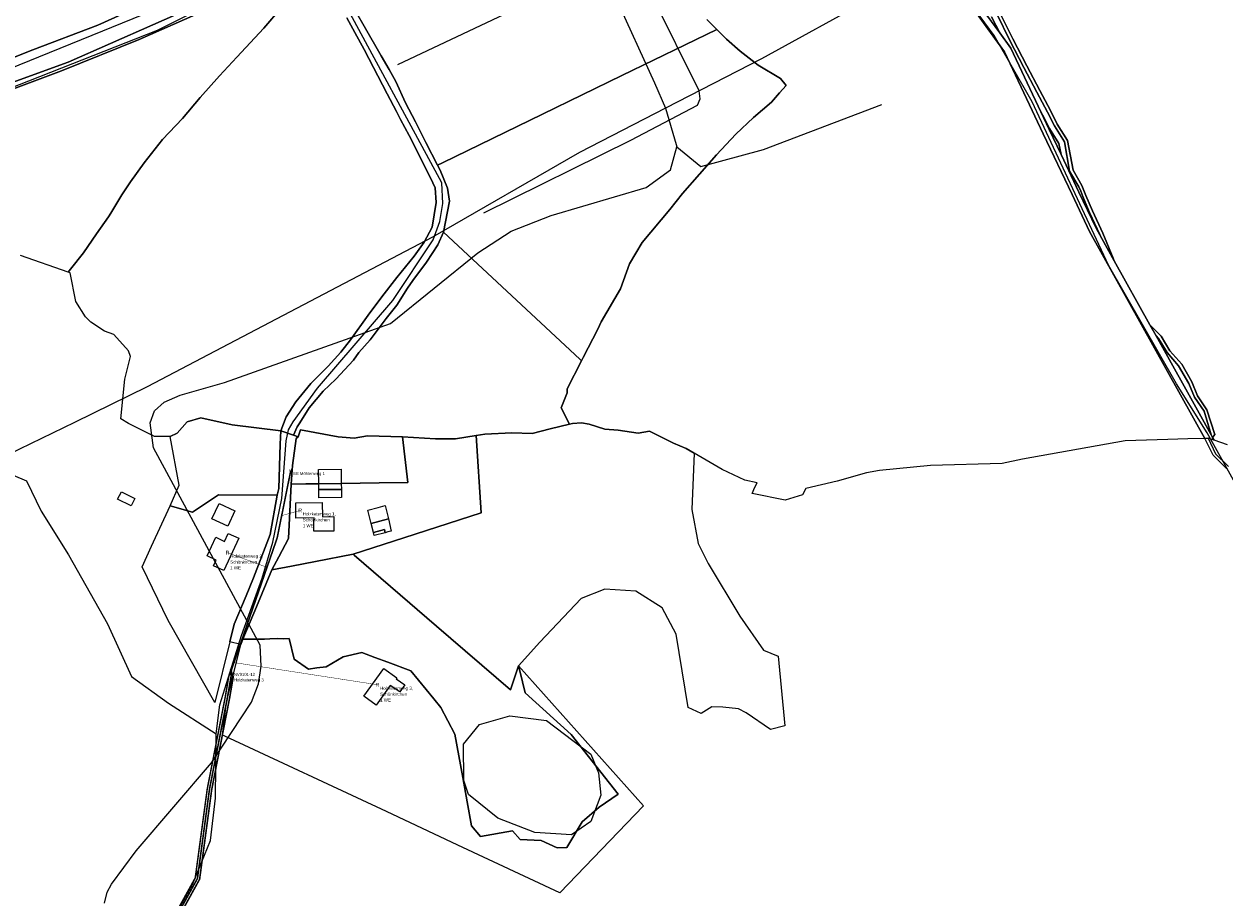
# Model space of a CAD drawing. Extents: x 577960 to 582939, y 6017202 to 6023066.
# Tile 69 of 217: x 579491 to 580024, y 6020650 to 6021038. Entities that reach past the tile are written whole.
import ezdxf
from ezdxf.enums import TextEntityAlignment as Align

# ---------------------------------------------------------------- set-up
doc = ezdxf.new("R2010")
doc.units = 0
doc.header["$MEASUREMENT"] = 0
doc.linetypes.add('D', pattern=[0])
for name, color, linetype in [('BER_Symbol', 7, 'D'), ('BER_Text', 7, 'D'), ('BF__ACCESS', 7, 'D'), ('EF', 7, 'D'), ('LI__BAHNTR', 7, 'D'), ('LI__FLUR', 7, 'D'), ('LI__GEB', 7, 'Continuous'), ('LI__GEWAESSE', 7, 'D'), ('LI__STRASSE', 7, 'Continuous')]:
    doc.layers.add(name, color=color, linetype=linetype)
doc.styles.add('BER_Symbol', font='TGR01___.TTF')
doc.styles.add('BER_Text', font='arial.ttf')

msp = doc.modelspace()

# ---------------------------------------------------------------- linework, layer by layer
at = {"layer": 'BF__ACCESS', "color": 1, "linetype": 'D', "true_color": 0xff0000, "const_width": 0.7}
for points in [[(579583.298, 6020750.73), (579603.746, 6020809.722), (579609.807, 6020839.738)], [(579331.467, 6019827.411), (579331.099, 6019828.084), (579325.556, 6019833.903), (579326.827, 6019849.151), (579330.214, 6019863.746), (579334.636, 6019876.622), (579357.358, 6019917.598), (579366.464, 6019940.827), (579375.15, 6019970.306), (579403.842, 6020072.389), (579414.949, 6020135.919), (579416.729, 6020182.208), (579395.887, 6020308.141), (579397.202, 6020332.227), (579454.752, 6020454.855), (579504.847, 6020543.517), (579568.354, 6020658.541), (579573.696, 6020698.165), (579581.676, 6020738.945), (579583.29, 6020748.305), (579583.298, 6020750.73)], [(579331.467, 6019827.411), (579331.823, 6019828.773), (579326.59, 6019834.268), (579327.817, 6019848.995), (579331.177, 6019863.47), (579335.553, 6019876.214), (579358.265, 6019917.171), (579367.411, 6019940.502), (579376.111, 6019970.03), (579404.819, 6020072.167), (579415.945, 6020135.813), (579417.732, 6020182.271), (579396.892, 6020308.196), (579398.19, 6020331.979), (579455.641, 6020454.396), (579505.72, 6020543.03), (579569.32, 6020658.221), (579574.683, 6020698.002), (579582.659, 6020738.764), (579584.275, 6020748.136), (579583.298, 6020750.73)]]:
    msp.add_lwpolyline(points, dxfattribs=at)
at = {"layer": 'BF__ACCESS', "color": 4, "linetype": 'D', "true_color": 0x00ffff, "const_width": 0.657}
msp.add_lwpolyline([(579331.467, 6019827.411), (579330.375, 6019827.394), (579324.522, 6019833.539), (579325.836, 6019849.306), (579329.252, 6019864.022), (579333.719, 6019877.03), (579356.451, 6019918.025), (579365.517, 6019941.151), (579374.189, 6019970.583), (579402.866, 6020072.611), (579413.952, 6020136.025), (579415.726, 6020182.145), (579394.883, 6020308.086), (579396.214, 6020332.476), (579453.863, 6020455.314), (579503.974, 6020544.005), (579567.388, 6020658.86), (579572.709, 6020698.328), (579580.692, 6020739.126), (579582.304, 6020748.473), (579583.298, 6020750.73)], dxfattribs=at)
at = {"layer": 'EF', "color": 5, "linetype": 'D', "true_color": 0x0000ff, "const_width": 0.194}
msp.add_lwpolyline([(579605.843, 6020819.687), (579613.95, 6020821.97)], dxfattribs=at)
at = {"layer": 'EF', "color": 102, "linetype": 'D', "true_color": 0x15d72e, "const_width": 0.194}
msp.add_lwpolyline([(579599.167, 6020796.738), (579581.71, 6020803.22)], dxfattribs=at)
at = {"layer": 'EF', "color": 1, "linetype": 'D', "true_color": 0xff0000, "const_width": 0.194}
msp.add_lwpolyline([(579584.622, 6020754.417), (579648.26, 6020744.58)], dxfattribs=at)
at = {"layer": 'LI__BAHNTR', "color": 250, "linetype": 'D', "true_color": 0x303030}
for p, q in [((579872.886, 6021052.249), (579818.845, 6021022.512)), ((579818.845, 6021022.512), (579776.24, 6021000.583)), ((579776.24, 6021000.583), (579737.974, 6020980.833)), ((579737.974, 6020980.833), (579672.697, 6020943.25)), ((579672.697, 6020943.25), (579546.041, 6020876.838)), ((579546.041, 6020876.838), (579513.723, 6020861.048)), ((579513.723, 6020861.048), (579463.77, 6020836.799))]:
    msp.add_line(p, q, dxfattribs=at)
at = {"layer": 'LI__FLUR', "color": 8, "linetype": 'D', "true_color": 0x808080}
for p, q in [((579524.062, 6021037.39), (579586.459, 6021065.727)), ((579586.459, 6021065.727), (579524.062, 6021037.39)), ((579926.663, 6021025.613), (579897.624, 6021065.738)), ((579897.624, 6021065.738), (579926.663, 6021025.613)), ((579924.544, 6021033.99), (579901.053, 6021066.437)), ((579901.053, 6021066.437), (579924.544, 6021033.99)), ((579510.936, 6021021.017), (579567.276, 6021045.796)), ((579567.276, 6021045.796), (579510.936, 6021021.017)), ((579597.804, 6021036.119), (579605.602, 6021045.325)), ((579605.602, 6021045.325), (579597.804, 6021036.119)), ((579642.348, 6021037.037), (579638.999, 6021042.945)), ((579638.999, 6021042.945), (579642.348, 6021037.037)), ((579929.112, 6021030.671), (579923.224, 6021042.416)), ((579923.224, 6021042.416), (579929.112, 6021030.671)), ((579924.524, 6021043.166), (579930.452, 6021031.351)), ((579930.452, 6021031.351), (579924.524, 6021043.166)), ((579495.242, 6021026.446), (579524.062, 6021037.39)), ((579524.062, 6021037.39), (579495.242, 6021026.446)), ((579567.576, 6021042.107), (579542.445, 6021031.102)), ((579542.445, 6021031.102), (579567.576, 6021042.107)), ((579634.641, 6021040.676), (579638.24, 6021034.218)), ((579638.24, 6021034.218), (579634.641, 6021040.676)), ((579649.865, 6021023.762), (579642.348, 6021037.037)), ((579642.348, 6021037.037), (579649.865, 6021023.762)), ((579794.512, 6021039.981), (579799.02, 6021035.433)), ((579799.02, 6021035.433), (579794.512, 6021039.981)), ((579920.965, 6021041.117), (579924.544, 6021033.99)), ((579924.544, 6021033.99), (579920.965, 6021041.117)), ((579585.829, 6021023.204), (579597.804, 6021036.119)), ((579597.804, 6021036.119), (579585.829, 6021023.204)), ((579638.24, 6021034.218), (579642.418, 6021026.691)), ((579642.418, 6021026.691), (579638.24, 6021034.218)), ((579799.02, 6021035.433), (579756.756, 6021015.012)), ((579756.756, 6021015.012), (579799.02, 6021035.433)), ((579803.279, 6021031.134), (579799.02, 6021035.433)), ((579799.02, 6021035.433), (579803.279, 6021031.134)), ((579924.544, 6021033.99), (579929.432, 6021027.232)), ((579929.432, 6021027.232), (579924.544, 6021033.99)), ((579455.267, 6021010.633), (579495.242, 6021026.446)), ((579495.242, 6021026.446), (579455.267, 6021010.633)), ((579542.445, 6021031.102), (579508.047, 6021017.209)), ((579508.047, 6021017.209), (579542.445, 6021031.102)), ((579642.418, 6021026.691), (579652.634, 6021006.939)), ((579652.634, 6021006.939), (579642.418, 6021026.691)), ((579809.306, 6021025.816), (579803.279, 6021031.134)), ((579803.279, 6021031.134), (579809.306, 6021025.816)), ((579935.25, 6021018.675), (579929.112, 6021030.671)), ((579929.112, 6021030.671), (579935.25, 6021018.675)), ((579929.432, 6021027.232), (579942.847, 6020998.923)), ((579942.847, 6020998.923), (579929.432, 6021027.232)), ((579930.452, 6021031.351), (579936.579, 6021019.365)), ((579936.579, 6021019.365), (579930.452, 6021031.351)), ((579456.206, 6021001.247), (579510.936, 6021021.017)), ((579510.936, 6021021.017), (579456.206, 6021001.247)), ((579578.161, 6021014.928), (579585.829, 6021023.204)), ((579585.829, 6021023.204), (579578.161, 6021014.928)), ((579653.474, 6021017.694), (579649.865, 6021023.762)), ((579649.865, 6021023.762), (579653.474, 6021017.694)), ((579817.283, 6021019.589), (579809.306, 6021025.816)), ((579809.306, 6021025.816), (579817.283, 6021019.589)), ((579943.907, 6020989.217), (579926.663, 6021025.613)), ((579926.663, 6021025.613), (579943.907, 6020989.217)), ((579508.047, 6021017.209), (579462.324, 6021000.067)), ((579462.324, 6021000.067), (579508.047, 6021017.209)), ((579656.483, 6021012.436), (579653.474, 6021017.694)), ((579653.474, 6021017.694), (579656.483, 6021012.436)), ((579827.19, 6021013.781), (579817.283, 6021019.589)), ((579817.283, 6021019.589), (579827.19, 6021013.781)), ((579941.118, 6021007.68), (579935.25, 6021018.675)), ((579935.25, 6021018.675), (579941.118, 6021007.68)), ((579936.579, 6021019.365), (579942.437, 6021008.389)), ((579942.437, 6021008.389), (579936.579, 6021019.365)), ((579569.574, 6021005.242), (579578.161, 6021014.928)), ((579578.161, 6021014.928), (579569.574, 6021005.242)), ((579660.711, 6021002.91), (579656.483, 6021012.436)), ((579656.483, 6021012.436), (579660.711, 6021002.91)), ((579756.756, 6021015.012), (579721.488, 6020997.84)), ((579721.488, 6020997.84), (579756.756, 6021015.012)), ((579826.82, 6021007.363), (579829.749, 6021010.682)), ((579829.749, 6021010.682), (579826.82, 6021007.363)), ((579829.749, 6021010.682), (579827.19, 6021013.781)), ((579827.19, 6021013.781), (579829.749, 6021010.682)), ((579561.697, 6020995.946), (579569.574, 6021005.242)), ((579569.574, 6021005.242), (579561.697, 6020995.946)), ((579652.634, 6021006.939), (579656.732, 6020999.092)), ((579656.732, 6020999.092), (579652.634, 6021006.939)), ((579823.191, 6021003.245), (579826.82, 6021007.363)), ((579826.82, 6021007.363), (579823.191, 6021003.245)), ((579945.826, 6020998.843), (579941.118, 6021007.68)), ((579941.118, 6021007.68), (579945.826, 6020998.843)), ((579942.437, 6021008.389), (579947.155, 6020999.533)), ((579947.155, 6020999.533), (579942.437, 6021008.389)), ((579665.129, 6020994.533), (579660.711, 6021002.91)), ((579660.711, 6021002.91), (579665.129, 6020994.533)), ((579815.264, 6020996.428), (579823.191, 6021003.245)), ((579823.191, 6021003.245), (579815.264, 6020996.428)), ((579552.861, 6020986.69), (579561.697, 6020995.946)), ((579561.697, 6020995.946), (579552.861, 6020986.69)), ((579656.732, 6020999.092), (579658.582, 6020995.543)), ((579658.582, 6020995.543), (579656.732, 6020999.092)), ((579658.582, 6020995.543), (579662.3, 6020988.426)), ((579662.3, 6020988.426), (579658.582, 6020995.543)), ((579669.718, 6020985.307), (579665.129, 6020994.533)), ((579665.129, 6020994.533), (579669.718, 6020985.307)), ((579721.488, 6020997.84), (579677.135, 6020976.24)), ((579677.135, 6020976.24), (579721.488, 6020997.84)), ((579807.467, 6020989.001), (579815.264, 6020996.428)), ((579815.264, 6020996.428), (579807.467, 6020989.001)), ((579942.847, 6020998.923), (579943.537, 6020997.624)), ((579946.546, 6020991.126), (579942.847, 6020998.923)), ((579942.847, 6020998.923), (579946.546, 6020991.126)), ((579943.537, 6020997.624), (579942.847, 6020998.923)), ((579943.537, 6020997.624), (579946.735, 6020991.606)), ((579946.735, 6020991.606), (579943.537, 6020997.624)), ((579948.825, 6020992.785), (579945.826, 6020998.843)), ((579945.826, 6020998.843), (579948.825, 6020992.785)), ((579947.155, 6020999.533), (579950.084, 6020993.405)), ((579950.084, 6020993.405), (579947.155, 6020999.533)), ((579798.79, 6020979.885), (579807.467, 6020989.001)), ((579807.467, 6020989.001), (579798.79, 6020979.885)), ((579956.692, 6020962.228), (579943.907, 6020989.217)), ((579943.907, 6020989.217), (579956.692, 6020962.228)), ((579951.814, 6020980.001), (579946.546, 6020991.126)), ((579946.546, 6020991.126), (579951.814, 6020980.001)), ((579946.735, 6020991.606), (579950.844, 6020984.899)), ((579950.844, 6020984.899), (579946.735, 6020991.606)), ((579953.303, 6020985.648), (579948.825, 6020992.785)), ((579948.825, 6020992.785), (579953.303, 6020985.648)), ((579950.084, 6020993.405), (579954.703, 6020986.198)), ((579954.703, 6020986.198), (579950.084, 6020993.405)), ((579544.654, 6020976.234), (579552.861, 6020986.69)), ((579552.861, 6020986.69), (579544.654, 6020976.234)), ((579662.3, 6020988.426), (579671.897, 6020969.663)), ((579671.897, 6020969.663), (579662.3, 6020988.426)), ((579674.996, 6020975.201), (579669.718, 6020985.307)), ((579669.718, 6020985.307), (579674.996, 6020975.201)), ((579950.844, 6020984.899), (579951.814, 6020980.001)), ((579951.814, 6020980.001), (579950.844, 6020984.899)), ((579955.622, 6020972.603), (579953.303, 6020985.648)), ((579953.303, 6020985.648), (579955.622, 6020972.603)), ((579954.703, 6020986.198), (579957.192, 6020973.013)), ((579957.192, 6020973.013), (579954.703, 6020986.198)), ((579783.756, 6020962.623), (579798.79, 6020979.885)), ((579798.79, 6020979.885), (579783.756, 6020962.623)), ((579951.814, 6020980.001), (579959.711, 6020963.337)), ((579959.711, 6020963.337), (579951.814, 6020980.001)), ((579538.636, 6020967.908), (579544.654, 6020976.234)), ((579544.654, 6020976.234), (579538.636, 6020967.908)), ((579677.135, 6020976.24), (579674.996, 6020975.201)), ((579674.996, 6020975.201), (579677.135, 6020976.24)), ((579676.145, 6020972.992), (579674.996, 6020975.201)), ((579674.996, 6020975.201), (579676.145, 6020972.992)), ((579679.314, 6020965.065), (579676.145, 6020972.992)), ((579676.145, 6020972.992), (579679.314, 6020965.065)), ((579957.192, 6020973.013), (579961.08, 6020966.166)), ((579961.08, 6020966.166), (579957.192, 6020973.013)), ((579534.847, 6020962.15), (579538.636, 6020967.908)), ((579538.636, 6020967.908), (579534.847, 6020962.15)), ((579671.897, 6020969.663), (579673.886, 6020965.185)), ((579673.886, 6020965.185), (579671.897, 6020969.663)), ((579959.721, 6020965.606), (579955.622, 6020972.603)), ((579955.622, 6020972.603), (579959.721, 6020965.606)), ((579673.886, 6020965.185), (579674.296, 6020958.678)), ((579674.296, 6020958.678), (579673.886, 6020965.185)), ((579680.274, 6020959.267), (579679.314, 6020965.065)), ((579679.314, 6020965.065), (579680.274, 6020959.267)), ((579778.128, 6020955.566), (579783.756, 6020962.623)), ((579783.756, 6020962.623), (579778.128, 6020955.566)), ((579959.711, 6020963.337), (579967.328, 6020947.253)), ((579967.328, 6020947.253), (579959.711, 6020963.337)), ((579960.54, 6020963.647), (579959.721, 6020965.606)), ((579959.721, 6020965.606), (579960.54, 6020963.647)), ((579961.53, 6020961.278), (579960.54, 6020963.647)), ((579960.54, 6020963.647), (579961.53, 6020961.278)), ((579961.08, 6020966.166), (579962.849, 6020961.848)), ((579962.849, 6020961.848), (579961.08, 6020966.166)), ((579529.849, 6020954.004), (579534.847, 6020962.15)), ((579534.847, 6020962.15), (579529.849, 6020954.004)), ((579674.296, 6020958.678), (579672.547, 6020947.752)), ((579672.547, 6020947.752), (579674.296, 6020958.678)), ((579677.605, 6020945.523), (579680.274, 6020959.267)), ((579680.274, 6020959.267), (579677.605, 6020945.523)), ((579964.489, 6020945.764), (579956.692, 6020962.228)), ((579956.692, 6020962.228), (579964.489, 6020945.764)), ((579964.449, 6020954.281), (579961.53, 6020961.278)), ((579961.53, 6020961.278), (579964.449, 6020954.281)), ((579962.849, 6020961.848), (579965.808, 6020954.96)), ((579965.808, 6020954.96), (579962.849, 6020961.848)), ((579523.572, 6020944.798), (579528.8, 6020952.305)), ((579528.8, 6020952.305), (579523.572, 6020944.798)), ((579528.8, 6020952.305), (579529.849, 6020954.004)), ((579529.849, 6020954.004), (579528.8, 6020952.305)), ((579765.802, 6020940.952), (579778.128, 6020955.566)), ((579778.128, 6020955.566), (579765.802, 6020940.952)), ((579969.077, 6020944.475), (579964.449, 6020954.281)), ((579964.449, 6020954.281), (579969.077, 6020944.475)), ((579965.808, 6020954.96), (579970.406, 6020945.084)), ((579970.406, 6020945.084), (579965.808, 6020954.96)), ((579672.547, 6020947.752), (579669.058, 6020941.015)), ((579669.058, 6020941.015), (579672.547, 6020947.752)), ((579967.328, 6020947.253), (579969.857, 6020942.715)), ((579969.857, 6020942.715), (579967.328, 6020947.253)), ((579517.714, 6020936.381), (579523.572, 6020944.798)), ((579523.572, 6020944.798), (579517.714, 6020936.381)), ((579669.058, 6020941.015), (579664.54, 6020934.848)), ((579664.54, 6020934.848), (579669.058, 6020941.015)), ((579675.116, 6020939.825), (579677.605, 6020945.523)), ((579677.605, 6020945.523), (579675.116, 6020939.825)), ((579677.605, 6020945.523), (579738.152, 6020889.174)), ((579738.152, 6020889.174), (579677.605, 6020945.523)), ((579760.144, 6020931.506), (579765.802, 6020940.952)), ((579765.802, 6020940.952), (579760.144, 6020931.506)), ((580015.669, 6020853.91), (579964.489, 6020945.764)), ((579964.489, 6020945.764), (580015.669, 6020853.91)), ((579969.857, 6020942.715), (579969.077, 6020944.475)), ((579969.077, 6020944.475), (579969.857, 6020942.715)), ((579975.435, 6020932.719), (579969.857, 6020942.715)), ((579969.857, 6020942.715), (579975.435, 6020932.719)), ((579970.406, 6020945.084), (579974.905, 6020934.019)), ((579974.905, 6020934.019), (579970.406, 6020945.084)), ((579512.026, 6020929.025), (579517.714, 6020936.381)), ((579517.714, 6020936.381), (579512.026, 6020929.025)), ((579670.078, 6020932.209), (579675.116, 6020939.825)), ((579675.116, 6020939.825), (579670.078, 6020932.209)), ((579511.017, 6020927.725), (579489.794, 6020935.173)), ((579664.54, 6020934.848), (579656.893, 6020925.402)), ((579656.893, 6020925.402), (579664.54, 6020934.848)), ((579664.03, 6020924.122), (579670.078, 6020932.209)), ((579670.078, 6020932.209), (579664.03, 6020924.122)), ((579756.136, 6020920.381), (579760.144, 6020931.506)), ((579760.144, 6020931.506), (579756.136, 6020920.381)), ((579974.905, 6020934.019), (579975.435, 6020932.719)), ((579975.435, 6020932.719), (579974.905, 6020934.019)), ((579975.435, 6020932.719), (579991.239, 6020904.39)), ((579991.239, 6020904.39), (579975.435, 6020932.719)), ((579511.017, 6020927.725), (579512.026, 6020929.025)), ((579512.026, 6020929.025), (579511.017, 6020927.725)), ((579511.806, 6020927.405), (579511.017, 6020927.725)), ((579514.415, 6020914.67), (579511.806, 6020927.405)), ((579656.893, 6020925.402), (579650.205, 6020916.865)), ((579650.205, 6020916.865), (579656.893, 6020925.402)), ((579656.813, 6020913.137), (579661.571, 6020920.713)), ((579661.571, 6020920.713), (579656.813, 6020913.137)), ((579661.571, 6020920.713), (579664.03, 6020924.122)), ((579664.03, 6020924.122), (579661.571, 6020920.713)), ((579747.579, 6020905.657), (579756.136, 6020920.381)), ((579756.136, 6020920.381), (579747.579, 6020905.657)), ((579518.604, 6020907.883), (579514.415, 6020914.67)), ((579650.205, 6020916.865), (579644.227, 6020908.619)), ((579644.227, 6020908.619), (579650.205, 6020916.865)), ((579652.164, 6020907.129), (579656.813, 6020913.137)), ((579656.813, 6020913.137), (579652.164, 6020907.129)), ((579521.023, 6020905.554), (579518.604, 6020907.883)), ((579527.071, 6020901.565), (579521.023, 6020905.554)), ((579644.227, 6020908.619), (579636.37, 6020897.764)), ((579636.37, 6020897.764), (579644.227, 6020908.619)), ((579644.977, 6020897.773), (579652.164, 6020907.129)), ((579652.164, 6020907.129), (579644.977, 6020897.773)), ((579746.149, 6020902.408), (579747.579, 6020905.657)), ((579747.579, 6020905.657), (579746.149, 6020902.408)), ((579991.239, 6020904.39), (579993.957, 6020899.512)), ((579996.257, 6020899.322), (579991.239, 6020904.39)), ((579993.957, 6020899.512), (579991.239, 6020904.39)), ((579991.239, 6020904.39), (579996.257, 6020899.322)), ((579531.289, 6020900.046), (579527.071, 6020901.565)), ((579537.777, 6020892.879), (579531.289, 6020900.046)), ((579739.672, 6020889.914), (579746.149, 6020902.408)), ((579746.149, 6020902.408), (579739.672, 6020889.914)), ((579994.717, 6020898.153), (579993.957, 6020899.512)), ((579993.957, 6020899.512), (579995.057, 6020898.363)), ((579993.957, 6020899.512), (579994.717, 6020898.153)), ((579995.057, 6020898.363), (579993.957, 6020899.512)), ((579995.057, 6020898.363), (579998.846, 6020892.025)), ((579998.846, 6020892.025), (579995.057, 6020898.363)), ((580000.115, 6020892.825), (579996.257, 6020899.322)), ((579996.257, 6020899.322), (580000.115, 6020892.825)), ((579636.37, 6020897.764), (579631.982, 6020892.246)), ((579631.982, 6020892.246), (579636.37, 6020897.764)), ((579639.999, 6020892.156), (579644.977, 6020897.773)), ((579644.977, 6020897.773), (579639.999, 6020892.156)), ((580013.08, 6020865.226), (579994.717, 6020898.153)), ((579994.717, 6020898.153), (580013.08, 6020865.226)), ((579536.058, 6020880.314), (579538.677, 6020890.27)), ((579538.677, 6020890.27), (579537.777, 6020892.879)), ((579631.982, 6020892.246), (579626.324, 6020885.969)), ((579626.324, 6020885.969), (579631.982, 6020892.246)), ((579629.823, 6020880.321), (579637.68, 6020888.757)), ((579637.68, 6020888.757), (579629.823, 6020880.321)), ((579637.68, 6020888.757), (579639.999, 6020892.156)), ((579639.999, 6020892.156), (579637.68, 6020888.757)), ((579738.932, 6020888.454), (579732.555, 6020875.92)), ((579732.555, 6020875.92), (579738.932, 6020888.454)), ((579738.152, 6020889.174), (579738.932, 6020888.454)), ((579738.932, 6020888.454), (579738.152, 6020889.174)), ((579738.932, 6020888.454), (579739.672, 6020889.914)), ((579739.672, 6020889.914), (579738.932, 6020888.454)), ((579998.846, 6020892.025), (580003.904, 6020886.167)), ((580003.904, 6020886.167), (579998.846, 6020892.025)), ((580005.383, 6020886.847), (580000.115, 6020892.825)), ((580000.115, 6020892.825), (580005.383, 6020886.847)), ((579625.514, 6020885.069), (579618.727, 6020878.372)), ((579618.727, 6020878.372), (579625.514, 6020885.069)), ((579626.324, 6020885.969), (579625.514, 6020885.069)), ((579625.514, 6020885.069), (579626.324, 6020885.969)), ((580003.904, 6020886.167), (580008.492, 6020878.39)), ((580008.492, 6020878.39), (580003.904, 6020886.167)), ((580009.891, 6020878.99), (580005.383, 6020886.847)), ((580005.383, 6020886.847), (580009.891, 6020878.99)), ((579534.408, 6020862.571), (579536.058, 6020880.314)), ((579618.727, 6020878.372), (579612.029, 6020870.246)), ((579612.029, 6020870.246), (579618.727, 6020878.372)), ((579624.245, 6020874.923), (579629.823, 6020880.321)), ((579629.823, 6020880.321), (579624.245, 6020874.923)), ((580008.492, 6020878.39), (580011.091, 6020872.193)), ((580011.091, 6020872.193), (580008.492, 6020878.39)), ((580012.44, 6020872.862), (580009.891, 6020878.99)), ((580009.891, 6020878.99), (580012.44, 6020872.862)), ((579617.977, 6020867.516), (579624.245, 6020874.923)), ((579624.245, 6020874.923), (579617.977, 6020867.516)), ((579732.565, 6020874.12), (579729.786, 6020867.573)), ((579729.786, 6020867.573), (579732.565, 6020874.12)), ((579732.555, 6020875.92), (579732.565, 6020874.12)), ((579732.565, 6020874.12), (579732.555, 6020875.92)), ((580011.091, 6020872.193), (580015.359, 6020866.085)), ((580015.359, 6020866.085), (580011.091, 6020872.193)), ((580016.589, 6020866.595), (580012.44, 6020872.862)), ((580012.44, 6020872.862), (580016.589, 6020866.595)), ((579612.029, 6020870.246), (579607.791, 6020863.528)), ((579607.791, 6020863.528), (579612.029, 6020870.246)), ((579613.829, 6020860.859), (579617.977, 6020867.516)), ((579617.977, 6020867.516), (579613.829, 6020860.859)), ((579729.786, 6020867.573), (579733.494, 6020860.286)), ((579733.494, 6020860.286), (579729.786, 6020867.573)), ((580020.137, 6020855.619), (580016.589, 6020866.595)), ((580016.589, 6020866.595), (580020.137, 6020855.619)), ((579537.777, 6020860.512), (579534.408, 6020862.571)), ((579559.369, 6020856.343), (579563.787, 6020861.321)), ((579563.787, 6020861.321), (579559.369, 6020856.343)), ((579563.787, 6020861.321), (579569.795, 6020863.07)), ((579569.795, 6020863.07), (579563.787, 6020861.321)), ((579569.795, 6020863.07), (579583.83, 6020860.041)), ((579583.83, 6020860.041), (579569.795, 6020863.07)), ((579607.791, 6020863.528), (579605.362, 6020857.311)), ((579605.362, 6020857.311), (579607.791, 6020863.528)), ((580018.438, 6020855.549), (580013.08, 6020865.226)), ((580013.08, 6020865.226), (580018.438, 6020855.549)), ((580015.359, 6020866.085), (580018.438, 6020855.549)), ((580018.438, 6020855.549), (580015.359, 6020866.085)), ((579549.333, 6020854.854), (579537.777, 6020860.512)), ((579556.17, 6020854.744), (579559.369, 6020856.343)), ((579559.369, 6020856.343), (579556.17, 6020854.744)), ((579583.83, 6020860.041), (579605.362, 6020857.311)), ((579605.362, 6020857.311), (579583.83, 6020860.041)), ((579605.362, 6020857.311), (579605.152, 6020851.403)), ((579605.152, 6020851.403), (579605.362, 6020857.311)), ((579605.362, 6020857.311), (579610.96, 6020855.392)), ((579610.96, 6020855.392), (579605.362, 6020857.311)), ((579610.96, 6020855.392), (579612.639, 6020859.14)), ((579612.639, 6020859.14), (579610.96, 6020855.392)), ((579612.639, 6020859.14), (579613.829, 6020860.859)), ((579613.829, 6020860.859), (579612.639, 6020859.14)), ((579614.159, 6020857.761), (579613.039, 6020854.672)), ((579613.039, 6020854.672), (579614.159, 6020857.761)), ((579630.893, 6020854.591), (579614.159, 6020857.761)), ((579614.159, 6020857.761), (579630.893, 6020854.591)), ((579695.958, 6020855.799), (579692.18, 6020855.189)), ((579692.18, 6020855.189), (579695.958, 6020855.799)), ((579707.954, 6020856.358), (579695.958, 6020855.799)), ((579695.958, 6020855.799), (579707.954, 6020856.358)), ((579716.95, 6020856.188), (579707.954, 6020856.358)), ((579707.954, 6020856.358), (579716.95, 6020856.188)), ((579724.917, 6020858.197), (579716.95, 6020856.188)), ((579716.95, 6020856.188), (579724.917, 6020858.197)), ((579733.494, 6020860.286), (579724.917, 6020858.197)), ((579724.917, 6020858.197), (579733.494, 6020860.286)), ((579734.884, 6020860.626), (579733.494, 6020860.286)), ((579733.494, 6020860.286), (579734.884, 6020860.626)), ((579738.902, 6020860.916), (579734.884, 6020860.626)), ((579734.884, 6020860.626), (579738.902, 6020860.916)), ((579742.251, 6020860.236), (579738.902, 6020860.916)), ((579738.902, 6020860.916), (579742.251, 6020860.236)), ((579749.198, 6020858.046), (579742.251, 6020860.236)), ((579742.251, 6020860.236), (579749.198, 6020858.046)), ((579755.146, 6020857.616), (579749.198, 6020858.046)), ((579749.198, 6020858.046), (579755.146, 6020857.616)), ((579764.043, 6020856.207), (579755.146, 6020857.616)), ((579755.146, 6020857.616), (579764.043, 6020856.207)), ((579769.031, 6020857.156), (579764.043, 6020856.207)), ((579764.043, 6020856.207), (579769.031, 6020857.156)), ((579779.767, 6020851.798), (579769.031, 6020857.156)), ((579769.031, 6020857.156), (579779.767, 6020851.798)), ((579556.17, 6020854.744), (579549.333, 6020854.854)), ((579560.259, 6020833.252), (579556.17, 6020854.744)), ((579605.152, 6020851.403), (579604.452, 6020831.632)), ((579604.452, 6020831.632), (579605.152, 6020851.403)), ((579610.49, 6020841.857), (579612.189, 6020853.892)), ((579612.189, 6020853.892), (579610.49, 6020841.857)), ((579613.039, 6020854.672), (579610.96, 6020855.392)), ((579610.96, 6020855.392), (579613.039, 6020854.672)), ((579612.189, 6020853.892), (579613.039, 6020854.672)), ((579613.039, 6020854.672), (579612.189, 6020853.892)), ((579637.9, 6020853.991), (579630.893, 6020854.591)), ((579630.893, 6020854.591), (579637.9, 6020853.991)), ((579643.888, 6020855.071), (579637.9, 6020853.991)), ((579637.9, 6020853.991), (579643.888, 6020855.071)), ((579659.382, 6020854.69), (579643.888, 6020855.071)), ((579643.888, 6020855.071), (579659.382, 6020854.69)), ((579673.996, 6020853.79), (579659.382, 6020854.69)), ((579659.382, 6020854.69), (579661.781, 6020834.399)), ((579661.781, 6020834.399), (579659.382, 6020854.69)), ((579659.382, 6020854.69), (579673.996, 6020853.79)), ((579682.993, 6020853.72), (579673.996, 6020853.79)), ((579673.996, 6020853.79), (579682.993, 6020853.72)), ((579692.18, 6020855.189), (579682.993, 6020853.72)), ((579682.993, 6020853.72), (579692.18, 6020855.189)), ((579692.18, 6020855.189), (579694.399, 6020820.863)), ((579694.399, 6020820.863), (579692.18, 6020855.189)), ((579785.405, 6020849.509), (579779.767, 6020851.798)), ((579779.767, 6020851.798), (579785.405, 6020849.509)), ((579980.302, 6020852.922), (579934.609, 6020844.786)), ((579999.165, 6020853.451), (579980.302, 6020852.922)), ((580008.112, 6020853.7), (579999.165, 6020853.451)), ((580015.669, 6020853.91), (580008.112, 6020853.7)), ((580017.158, 6020853.99), (580015.669, 6020853.91)), ((580015.669, 6020853.91), (580017.158, 6020853.99)), ((580019.377, 6020846.503), (580015.669, 6020853.91)), ((580018.518, 6020853.54), (580017.158, 6020853.99)), ((580017.158, 6020853.99), (580020.417, 6020847.113)), ((580018.438, 6020855.549), (580019.107, 6020854.35)), ((580019.107, 6020854.35), (580018.438, 6020855.549)), ((580019.777, 6020853.13), (580018.518, 6020853.54)), ((580019.107, 6020854.35), (580020.137, 6020855.619)), ((580020.137, 6020855.619), (580019.107, 6020854.35)), ((580019.107, 6020854.35), (580019.777, 6020853.13)), ((580019.777, 6020853.13), (580019.107, 6020854.35)), ((580025.765, 6020851.161), (580019.777, 6020853.13)), ((579788.954, 6020847.44), (579785.405, 6020849.509)), ((579785.405, 6020849.509), (579788.954, 6020847.44)), ((579788.954, 6020847.44), (579787.924, 6020822.45)), ((579801.329, 6020840.102), (579788.954, 6020847.44)), ((580025.315, 6020840.515), (580019.377, 6020846.503)), ((580020.417, 6020847.113), (580026.075, 6020841.415)), ((579609.93, 6020833.631), (579610.49, 6020841.857)), ((579610.49, 6020841.857), (579609.93, 6020833.631)), ((579811.325, 6020835.414), (579801.329, 6020840.102)), ((579893.784, 6020841.969), (579871.133, 6020839.64)), ((579925.663, 6020842.827), (579893.784, 6020841.969)), ((579934.609, 6020844.786), (579925.663, 6020842.827)), ((579661.781, 6020834.399), (579649.077, 6020834.211)), ((579649.077, 6020834.211), (579661.781, 6020834.399)), ((579816.923, 6020834.154), (579811.325, 6020835.414)), ((579852.44, 6020834.963), (579838.525, 6020831.715)), ((579865.465, 6020838.611), (579852.44, 6020834.963)), ((579871.133, 6020839.64), (579865.465, 6020838.611)), ((579532.859, 6020826.946), (579534.579, 6020830.284)), ((579534.579, 6020830.284), (579540.606, 6020827.245)), ((579556.241, 6020824.046), (579560.259, 6020833.252)), ((579604.452, 6020831.632), (579603.783, 6020828.673)), ((579603.783, 6020828.673), (579604.452, 6020831.632)), ((579608.711, 6020809.46), (579609.93, 6020833.631)), ((579609.93, 6020833.631), (579608.711, 6020809.46)), ((579616.478, 6020833.72), (579609.93, 6020833.631)), ((579609.93, 6020833.631), (579616.478, 6020833.72)), ((579622.346, 6020833.81), (579616.478, 6020833.72)), ((579616.478, 6020833.72), (579622.346, 6020833.81)), ((579632.232, 6020833.958), (579622.346, 6020833.81)), ((579622.346, 6020833.81), (579632.232, 6020833.958)), ((579649.077, 6020834.211), (579632.232, 6020833.961)), ((579632.232, 6020833.961), (579649.077, 6020834.211)), ((579632.232, 6020833.961), (579632.232, 6020833.958)), ((579632.232, 6020833.958), (579632.232, 6020833.961)), ((579814.594, 6020829.456), (579815.884, 6020832.365)), ((579829.368, 6020826.587), (579814.594, 6020829.456)), ((579815.884, 6020832.365), (579816.923, 6020834.154)), ((579838.525, 6020831.715), (579837.056, 6020828.916)), ((579538.987, 6020823.957), (579532.859, 6020826.946)), ((579540.606, 6020827.245), (579538.987, 6020823.957)), ((579547.974, 6020806.074), (579556.241, 6020824.046)), ((579566.127, 6020821.167), (579556.241, 6020824.046)), ((579556.241, 6020824.046), (579566.127, 6020821.167)), ((579577.693, 6020828.963), (579566.127, 6020821.167)), ((579566.127, 6020821.167), (579577.693, 6020828.963)), ((579603.783, 6020828.673), (579577.693, 6020828.963)), ((579577.693, 6020828.963), (579603.783, 6020828.673)), ((579600.634, 6020811.26), (579603.783, 6020828.673)), ((579603.783, 6020828.673), (579600.634, 6020811.26)), ((579837.056, 6020828.916), (579829.368, 6020826.587)), ((579694.399, 6020820.863), (579655.332, 6020808.274)), ((579655.332, 6020808.274), (579694.399, 6020820.863)), ((579787.924, 6020822.45), (579790.733, 6020807.266)), ((579593.257, 6020791.968), (579600.634, 6020811.26)), ((579600.634, 6020811.26), (579593.257, 6020791.968)), ((579604.483, 6020801.394), (579608.711, 6020809.46)), ((579608.711, 6020809.46), (579604.483, 6020801.394)), ((579655.332, 6020808.274), (579637.45, 6020802.512)), ((579637.45, 6020802.512), (579655.332, 6020808.274)), ((579543.785, 6020796.977), (579547.974, 6020806.074)), ((579637.45, 6020802.512), (579620.737, 6020799.284)), ((579620.737, 6020799.284), (579637.45, 6020802.512)), ((579637.45, 6020802.512), (579637.98, 6020802.053)), ((579637.98, 6020802.053), (579637.45, 6020802.512)), ((579790.733, 6020807.266), (579795.051, 6020798.359)), ((579601.424, 6020795.546), (579604.483, 6020801.394)), ((579604.483, 6020801.394), (579601.424, 6020795.546)), ((579610.171, 6020797.235), (579601.424, 6020795.546)), ((579601.424, 6020795.546), (579610.171, 6020797.235)), ((579620.737, 6020799.284), (579610.171, 6020797.235)), ((579610.171, 6020797.235), (579620.737, 6020799.284)), ((579637.98, 6020802.053), (579674.567, 6020770.574)), ((579674.567, 6020770.574), (579637.98, 6020802.053)), ((579795.051, 6020798.359), (579809.126, 6020774.999)), ((579555.381, 6020773.077), (579543.785, 6020796.977)), ((579589.978, 6020784.121), (579593.257, 6020791.968)), ((579593.257, 6020791.968), (579589.978, 6020784.121)), ((579601.424, 6020795.546), (579594.557, 6020779.183)), ((579594.557, 6020779.183), (579601.424, 6020795.546)), ((579749.238, 6020787.075), (579738.732, 6020782.808)), ((579762.993, 6020786.155), (579749.238, 6020787.075)), ((579584.67, 6020771.467), (579589.978, 6020784.121)), ((579589.978, 6020784.121), (579584.67, 6020771.467)), ((579738.732, 6020782.808), (579720.389, 6020763.466)), ((579774.649, 6020778.718), (579762.993, 6020786.155)), ((579594.557, 6020779.183), (579588.509, 6020764.769)), ((579588.509, 6020764.769), (579594.557, 6020779.183)), ((579780.957, 6020767.053), (579774.649, 6020778.718)), ((579576.014, 6020736.761), (579555.381, 6020773.077)), ((579582.701, 6020763.56), (579584.67, 6020771.467)), ((579584.67, 6020771.467), (579582.701, 6020763.56)), ((579674.567, 6020770.574), (579707.354, 6020742.365)), ((579707.354, 6020742.365), (579674.567, 6020770.574)), ((579809.126, 6020774.999), (579819.692, 6020759.914)), ((579786.225, 6020734.476), (579780.957, 6020767.053)), ((579582.701, 6020763.56), (579576.014, 6020736.761)), ((579587.689, 6020762.51), (579582.701, 6020763.56)), ((579585.57, 6020754.074), (579587.689, 6020762.51)), ((579587.689, 6020762.51), (579588.509, 6020764.769)), ((579588.509, 6020764.769), (579587.689, 6020762.51)), ((579588.509, 6020764.769), (579598.055, 6020764.769)), ((579598.055, 6020764.769), (579588.509, 6020764.769)), ((579598.055, 6020764.769), (579600.534, 6020764.889)), ((579600.534, 6020764.889), (579598.055, 6020764.769)), ((579600.534, 6020764.889), (579603.823, 6020765.059)), ((579603.823, 6020765.059), (579600.534, 6020764.889)), ((579603.823, 6020765.059), (579606.512, 6020764.939)), ((579606.512, 6020764.939), (579603.823, 6020765.059)), ((579606.512, 6020764.939), (579609.131, 6020765.089)), ((579609.131, 6020765.089), (579606.512, 6020764.939)), ((579609.131, 6020765.089), (579611.29, 6020756.002)), ((579611.29, 6020756.002), (579609.131, 6020765.089)), ((579720.389, 6020763.466), (579710.933, 6020752.931)), ((579819.692, 6020759.914), (579826.21, 6020757.215)), ((579611.29, 6020756.002), (579617.618, 6020751.524)), ((579617.618, 6020751.524), (579611.29, 6020756.002)), ((579625.455, 6020752.573), (579633.062, 6020756.911)), ((579633.062, 6020756.911), (579625.455, 6020752.573)), ((579633.062, 6020756.911), (579641.389, 6020758.89)), ((579641.389, 6020758.89), (579633.062, 6020756.911)), ((579641.389, 6020758.89), (579647.137, 6020756.731)), ((579647.137, 6020756.731), (579641.389, 6020758.89)), ((579647.137, 6020756.731), (579652.955, 6020754.542)), ((579652.955, 6020754.542), (579647.137, 6020756.731)), ((579652.955, 6020754.542), (579663.121, 6020750.713)), ((579663.121, 6020750.713), (579652.955, 6020754.542)), ((579826.21, 6020757.215), (579829.158, 6020726.398)), ((579581.272, 6020737.001), (579585.57, 6020754.074)), ((579617.618, 6020751.524), (579621.337, 6020752.024)), ((579621.337, 6020752.024), (579617.618, 6020751.524)), ((579621.337, 6020752.024), (579625.455, 6020752.573)), ((579625.455, 6020752.573), (579621.337, 6020752.024)), ((579663.121, 6020750.713), (579673.277, 6020738.328)), ((579673.277, 6020738.328), (579663.121, 6020750.713)), ((579709.463, 6020748.602), (579710.933, 6020752.931)), ((579710.933, 6020752.931), (579709.463, 6020748.602)), ((579710.933, 6020752.931), (579766.342, 6020690.854)), ((579711.493, 6020750.681), (579710.933, 6020752.931)), ((579710.933, 6020752.931), (579711.493, 6020750.681)), ((579713.912, 6020740.965), (579711.493, 6020750.681)), ((579711.493, 6020750.681), (579713.912, 6020740.965)), ((579707.354, 6020742.365), (579709.463, 6020748.602)), ((579709.463, 6020748.602), (579707.354, 6020742.365)), ((579734.324, 6020722.432), (579713.912, 6020740.965)), ((579713.912, 6020740.965), (579734.324, 6020722.432)), ((579579.533, 6020722.227), (579581.272, 6020737.001)), ((579673.277, 6020738.328), (579676.416, 6020734.519)), ((579676.416, 6020734.519), (579673.277, 6020738.328)), ((579676.416, 6020734.519), (579682.634, 6020722.634)), ((579682.634, 6020722.634), (579676.416, 6020734.519)), ((579792.032, 6020731.827), (579786.225, 6020734.476)), ((579796.811, 6020734.745), (579792.032, 6020731.827)), ((579801.579, 6020734.675), (579796.811, 6020734.745)), ((579808.556, 6020733.885), (579801.579, 6020734.675)), ((579811.975, 6020732.066), (579808.556, 6020733.885)), ((579822.841, 6020724.689), (579811.975, 6020732.066)), ((579682.634, 6020722.634), (579686.152, 6020703.401)), ((579686.152, 6020703.401), (579682.634, 6020722.634)), ((579829.158, 6020726.398), (579822.841, 6020724.689)), ((579580.442, 6020721.807), (579579.533, 6020722.227)), ((579652.235, 6020688.229), (579580.442, 6020721.807)), ((579755.156, 6020695.963), (579734.324, 6020722.432)), ((579734.324, 6020722.432), (579755.156, 6020695.963)), ((579686.152, 6020703.401), (579688.112, 6020692.656)), ((579688.112, 6020692.656), (579686.152, 6020703.401)), ((579746.779, 6020690.145), (579755.156, 6020695.963)), ((579755.156, 6020695.963), (579746.779, 6020690.145)), ((579688.112, 6020692.656), (579690.071, 6020681.97)), ((579690.071, 6020681.97), (579688.112, 6020692.656)), ((579766.342, 6020690.854), (579729.276, 6020652.201)), ((579684.033, 6020673.354), (579652.235, 6020688.229)), ((579739.112, 6020683.678), (579746.779, 6020690.145)), ((579746.779, 6020690.145), (579739.112, 6020683.678)), ((579690.071, 6020681.97), (579693.989, 6020677.262)), ((579693.989, 6020677.262), (579690.071, 6020681.97)), ((579732.375, 6020672.273), (579739.112, 6020683.678)), ((579739.112, 6020683.678), (579732.375, 6020672.273)), ((579693.989, 6020677.262), (579708.174, 6020679.761)), ((579708.174, 6020679.761), (579693.989, 6020677.262)), ((579708.174, 6020679.761), (579711.613, 6020675.922)), ((579711.613, 6020675.922), (579708.174, 6020679.761)), ((579711.613, 6020675.922), (579720.919, 6020675.432)), ((579720.919, 6020675.432), (579711.613, 6020675.922)), ((579720.919, 6020675.432), (579728.027, 6020672.103)), ((579728.027, 6020672.103), (579720.919, 6020675.432)), ((579729.276, 6020652.201), (579684.033, 6020673.354)), ((579728.027, 6020672.103), (579732.375, 6020672.273)), ((579732.375, 6020672.273), (579728.027, 6020672.103))]:
    msp.add_line(p, q, dxfattribs=at)
at = {"layer": 'LI__GEB', "color": 5, "linetype": 'D', "true_color": 0x0000ff}
for p, q in [((579622.087, 6020840.185), (579632.123, 6020840.292)), ((579622.193, 6020833.808), (579622.087, 6020840.185)), ((579632.123, 6020840.292), (579632.232, 6020833.961)), ((579532.859, 6020826.946), (579534.579, 6020830.284)), ((579534.579, 6020830.284), (579540.606, 6020827.245)), ((579622.236, 6020831.189), (579622.193, 6020833.808)), ((579622.236, 6020831.189), (579632.277, 6020831.311)), ((579632.277, 6020831.311), (579622.236, 6020831.189)), ((579622.296, 6020827.591), (579622.236, 6020831.189)), ((579632.232, 6020833.961), (579632.277, 6020831.311)), ((579632.277, 6020831.311), (579632.34, 6020827.724)), ((579538.987, 6020823.957), (579532.859, 6020826.946)), ((579540.606, 6020827.245), (579538.987, 6020823.957)), ((579574.804, 6020818.278), (579577.952, 6020825.025)), ((579577.952, 6020825.025), (579584.97, 6020821.756)), ((579611.997, 6020825.334), (579623.762, 6020825.523)), ((579612.105, 6020818.547), (579611.997, 6020825.334)), ((579632.34, 6020827.724), (579622.296, 6020827.591)), ((579623.762, 6020825.523), (579623.862, 6020819.184)), ((579584.97, 6020821.756), (579581.821, 6020815.009)), ((579620.202, 6020818.677), (579612.105, 6020818.547)), ((579620.215, 6020817.858), (579620.202, 6020818.677)), ((579623.862, 6020819.184), (579628.898, 6020819.22)), ((579628.898, 6020819.22), (579628.944, 6020812.806)), ((579581.821, 6020815.009), (579574.804, 6020818.278)), ((579620.051, 6020812.742), (579620.014, 6020817.888)), ((579620.014, 6020817.888), (579620.215, 6020817.858)), ((579645.487, 6020816.157), (579653.237, 6020818.214)), ((579646.533, 6020812.159), (579645.487, 6020816.157)), ((579651.346, 6020813.451), (579646.533, 6020812.159)), ((579651.692, 6020812.078), (579651.346, 6020813.451)), ((579653.237, 6020818.214), (579654.378, 6020812.8)), ((579572.655, 6020801.785), (579576.463, 6020810.061)), ((579576.463, 6020810.061), (579580.412, 6020808.242)), ((579586.729, 6020809.601), (579580.132, 6020795.247)), ((579580.412, 6020808.242), (579582.031, 6020811.76)), ((579582.031, 6020811.76), (579586.729, 6020809.601)), ((579628.944, 6020812.806), (579620.051, 6020812.742)), ((579652.903, 6020812.403), (579651.692, 6020812.078)), ((579654.378, 6020812.8), (579652.903, 6020812.403)), ((579576.683, 6020799.935), (579572.655, 6020801.785)), ((579575.514, 6020797.376), (579576.683, 6020799.935)), ((579580.132, 6020795.247), (579575.514, 6020797.376)), ((579642.229, 6020739.538), (579651.105, 6020751.773)), ((579651.105, 6020751.773), (579656.843, 6020747.604)), ((579653.954, 6020744.306), (579647.777, 6020735.51)), ((579658.143, 6020741.357), (579653.954, 6020744.306)), ((579656.843, 6020747.604), (579656.583, 6020747.234)), ((579656.583, 6020747.234), (579660.392, 6020744.565)), ((579660.392, 6020744.565), (579658.143, 6020741.357)), ((579647.777, 6020735.51), (579642.229, 6020739.538))]:
    msp.add_line(p, q, dxfattribs=at)
at = {"layer": 'LI__GEB', "color": 5, "linetype": 'D', "true_color": 0x0100ff}
for p, q in [((579648.557, 6020823.267), (579651.707, 6020824.096)), ((579651.707, 6020824.096), (579653.237, 6020818.214)), ((579643.947, 6020822.054), (579648.557, 6020823.267)), ((579645.487, 6020816.157), (579643.947, 6020822.054)), ((579653.237, 6020818.214), (579645.487, 6020816.157)), ((579646.533, 6020812.159), (579651.346, 6020813.451)), ((579651.346, 6020813.451), (579651.692, 6020812.078)), ((579646.887, 6020810.836), (579646.533, 6020812.159)), ((579651.692, 6020812.078), (579646.887, 6020810.836))]:
    msp.add_line(p, q, dxfattribs=at)
at = {"layer": 'LI__GEWAESSE', "color": 161, "linetype": 'D', "true_color": 0x55aaff}
for p, q in [((579693.6, 6020726.862), (579707.095, 6020730.76)), ((579707.095, 6020730.76), (579723.289, 6020728.76)), ((579723.289, 6020728.76), (579743.021, 6020713.676)), ((579686.503, 6020718.165), (579693.6, 6020726.862)), ((579686.703, 6020702.072), (579686.503, 6020718.165)), ((579743.021, 6020713.676), (579746.4, 6020705.439)), ((579688.702, 6020695.774), (579686.703, 6020702.072)), ((579746.4, 6020705.439), (579747.41, 6020695.503)), ((579701.797, 6020685.278), (579688.702, 6020695.774)), ((579747.41, 6020695.503), (579743.091, 6020683.788)), ((579718.191, 6020678.95), (579701.797, 6020685.278)), ((579743.091, 6020683.788), (579734.455, 6020677.93)), ((579734.455, 6020677.93), (579718.191, 6020678.95))]:
    msp.add_line(p, q, dxfattribs=at)
at = {"layer": 'LI__STRASSE', "color": 251, "linetype": 'D', "true_color": 0x656464}
for p, q in [((579550.652, 6021035.14), (579624.095, 6021072.444)), ((579657.338, 6021019.935), (579761.055, 6021069.042)), ((579791.112, 6021008.293), (579761.055, 6021069.042)), ((579676.805, 6020967.464), (579629.423, 6021055.13)), ((579922.115, 6021032.83), (579908.72, 6021051.123)), ((579544.354, 6021042.138), (579478.878, 6021015.55)), ((579362.621, 6020961.376), (579550.652, 6021035.14)), ((579938.908, 6021003.342), (579922.115, 6021032.83)), ((579791.561, 6021004.694), (579791.112, 6021008.293)), ((579760.784, 6020986.314), (579790.312, 6021001.895)), ((579790.312, 6021001.895), (579791.561, 6021004.694)), ((579972.796, 6020930.87), (579938.908, 6021003.342)), ((579695.568, 6020954.139), (579760.784, 6020986.314)), ((579677.28, 6020958.213), (579676.805, 6020967.464)), ((579676.01, 6020950.275), (579677.28, 6020958.213)), ((579673.007, 6020942.174), (579676.01, 6020950.275)), ((579655.113, 6020915.186), (579673.007, 6020942.174)), ((580003.084, 6020878.191), (579972.796, 6020930.87)), ((579621.726, 6020876.203), (579655.113, 6020915.186)), ((580016.679, 6020856.399), (580003.084, 6020878.191)), ((579610.83, 6020861.309), (579621.726, 6020876.203)), ((579608.811, 6020857.771), (579610.83, 6020861.309)), ((579607.731, 6020852.913), (579608.811, 6020857.771)), ((580028.42, 6020835.368), (580016.679, 6020856.399)), ((579449.091, 6020853.317), (579492.475, 6020835.123)), ((579605.832, 6020827.223), (579607.731, 6020852.913)), ((579492.475, 6020835.123), (579498.972, 6020821.628)), ((579601.834, 6020807.931), (579605.832, 6020827.223)), ((579498.972, 6020821.628), (579511.068, 6020802.236)), ((579597.036, 6020791.938), (579601.834, 6020807.931)), ((579511.068, 6020802.236), (579528.362, 6020771.648)), ((579587.969, 6020766.408), (579597.036, 6020791.938)), ((579528.362, 6020771.648), (579539.058, 6020748.257)), ((579578.363, 6020735.581), (579587.969, 6020766.408)), ((579539.058, 6020748.257), (579555.552, 6020736.462)), ((579555.552, 6020736.462), (579576.694, 6020722.737)), ((579576.694, 6020722.737), (579578.363, 6020735.581)), ((579576.384, 6020694.238), (579576.694, 6020722.737)), ((579574.195, 6020675.446), (579576.384, 6020694.238)), ((579566.228, 6020655.864), (579574.195, 6020675.446)), ((579508.491, 6020552.108), (579566.228, 6020655.864))]:
    msp.add_line(p, q, dxfattribs=at)
at = {"layer": 'LI__STRASSE', "color": 251, "linetype": 'D', "true_color": 0x646464}
for p, q in [((579751.622, 6021054.973), (579771.338, 6021011.776)), ((579771.338, 6021011.776), (579776.24, 6021000.583)), ((579776.24, 6021000.583), (579780.98, 6020984.38)), ((579819.619, 6020982.164), (579872.183, 6021002.126)), ((579780.98, 6020984.38), (579781.258, 6020983.43)), ((579778.319, 6020973.134), (579781.258, 6020983.43)), ((579781.258, 6020983.43), (579791.824, 6020974.733)), ((579791.824, 6020974.733), (579819.619, 6020982.164)), ((579767.643, 6020965.378), (579778.319, 6020973.134)), ((579725.379, 6020952.964), (579767.643, 6020965.378)), ((579707.604, 6020945.908), (579725.379, 6020952.964)), ((579692.899, 6020936.372), (579707.604, 6020945.908)), ((579654.134, 6020904.926), (579692.899, 6020936.372)), ((579580.307, 6020878.739), (579654.134, 6020904.926)), ((579560.741, 6020873.183), (579580.307, 6020878.739)), ((579553.517, 6020870.087), (579560.741, 6020873.183)), ((579549.251, 6020866.231), (579553.517, 6020870.087)), ((579547.341, 6020860.787), (579549.251, 6020866.231)), ((579548.84, 6020849.791), (579547.341, 6020860.787)), ((579596.222, 6020762.126), (579548.84, 6020849.791)), ((579596.697, 6020752.875), (579596.222, 6020762.126)), ((579595.427, 6020744.937), (579596.697, 6020752.875)), ((579592.424, 6020736.836), (579595.427, 6020744.937)), ((579574.53, 6020709.848), (579592.424, 6020736.836)), ((579541.142, 6020670.866), (579574.53, 6020709.848)), ((579530.246, 6020655.972), (579541.142, 6020670.866)), ((579528.227, 6020652.434), (579530.246, 6020655.972)), ((579527.147, 6020647.576), (579528.227, 6020652.434))]:
    msp.add_line(p, q, dxfattribs=at)

# ---------------------------------------------------------------- texts
at = {"layer": 'BER_Symbol', "color": 164, "true_color": 0x0027ae, "style": 'BER_Symbol'}
msp.add_text('G', height=1.5, rotation=79, dxfattribs=at).set_placement((579609.807, 6020839.738), align=Align.MIDDLE_CENTER)
at = {"layer": 'BER_Symbol', "color": 5, "true_color": 0x0000ff, "style": 'BER_Symbol'}
for p in [(579613.95, 6020821.97), (579581.71, 6020803.22), (579648.26, 6020744.58)]:
    msp.add_text('R', height=1.667, dxfattribs=at).set_placement(p, align=Align.MIDDLE_CENTER)
at = {"layer": 'BER_Symbol', "color": 96, "true_color": 0x008000, "style": 'BER_Symbol'}
msp.add_text('y', height=1.75, dxfattribs=at).set_placement((579583.298, 6020750.73), align=Align.MIDDLE_CENTER)
at = {"layer": 'BER_Text', "color": 164, "true_color": 0x0027ae, "insert": (579610.857, 6020838.988), "char_height": 1.333, "width": 70, "attachment_point": 1, "line_spacing_factor": 1.1, "style": 'BER_Text'}
msp.add_mtext('BE Möhlenweg 1', dxfattribs=at)
at = {"layer": 'BER_Text', "color": 5, "true_color": 0x0000ff, "char_height": 1.417, "width": 70, "attachment_point": 1, "line_spacing_factor": 1.1, "style": 'BER_Text'}
for s, insert in [('Holzkatenweg 1, \\PSchönkirchen\\P1 WE', (579615.117, 6020821.137)), ('Holzkatenweg 2, \\PSchönkirchen\\P1 WE', (579582.877, 6020802.387)), ('Holzkatenweg 3, \\PSchönkirchen\\P1 WE', (579649.427, 6020743.747))]:
    msp.add_mtext(s, dxfattribs=dict(at, insert=insert))
at = {"layer": 'BER_Text', "color": 96, "true_color": 0x008000, "insert": (579584.523, 6020749.855), "char_height": 1.333, "width": 70, "attachment_point": 1, "line_spacing_factor": 1.1, "style": 'BER_Text'}
msp.add_mtext('NV0101-12 \\PHolzkatenweg 3', dxfattribs=at)

doc.saveas('drawing.dxf')
